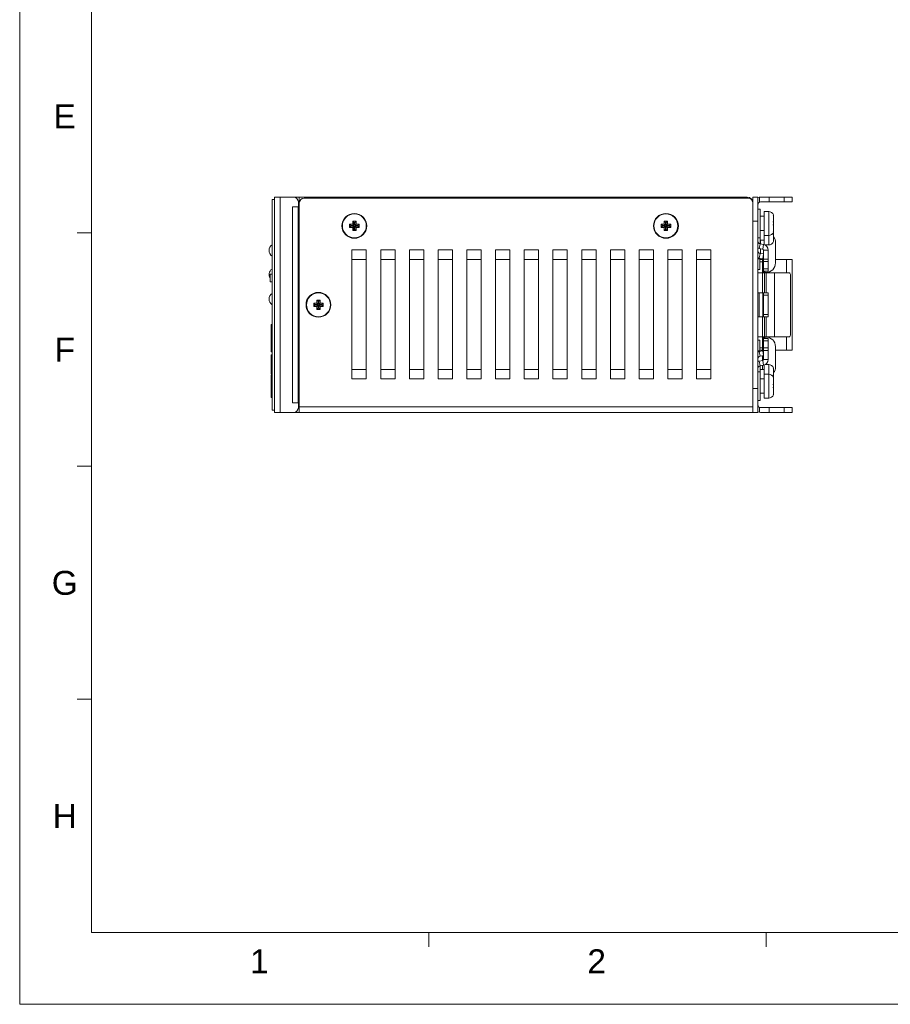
# Model space of a CAD drawing. Extents: x 1967 to 2561, y -57 to 363.
# Tile 1 of 14: x 1967 to 2148, y -57 to 149. Entities that reach past the tile are written whole.
import ezdxf
from ezdxf.enums import TextEntityAlignment as Align

# ---------------------------------------------------------------- set-up
doc = ezdxf.new("R2010")
doc.units = 0
doc.header["$LTSCALE"] = 15.367
doc.header["$MEASUREMENT"] = 0
doc.layers.get('0').update_dxf_attribs({"linetype": 'CONTINUOUS', "lineweight": 5})
doc.layers.add('PANEL-8P_DXF_CONTINUOUS_46', color=7, linetype='CONTINUOUS', lineweight=5)
doc.styles.add('TEXTSTYLE_1', font='arial.ttf')

msp = doc.modelspace()

# ---------------------------------------------------------------- linework, layer by layer
at = {"linetype": 'Continuous', "lineweight": 5}
for p, q in [((1966.511, 363.213), (1966.511, -56.787)), ((1981.511, 348.213), (1981.511, -41.787)), ((1981.511, 104.463), (1978.511, 104.463)), ((1981.511, 55.713), (1978.511, 55.713)), ((1981.511, 6.963), (1978.511, 6.963)), ((1981.511, -41.787), (2545.511, -41.787)), ((2052.011, -41.787), (2052.011, -44.787)), ((2122.511, -41.787), (2122.511, -44.787)), ((1966.511, -56.787), (2560.511, -56.787))]:
    msp.add_line(p, q, dxfattribs=at)
at = {"layer": 'PANEL-8P_DXF_CONTINUOUS_46', "color": 7, "linetype": 'Continuous'}
for p, q in [((2019.238, 67.421), (2019.238, 111.421)), ((2019.738, 111.421), (2019.238, 111.421)), ((2019.738, 66.921), (2019.738, 111.921)), ((2023.738, 111.921), (2019.738, 111.921)), ((2020.938, 66.921), (2020.938, 111.921)), ((2023.738, 111.921), (2118.538, 111.921)), ((2024.938, 110.921), (2024.938, 111.921)), ((2118.738, 111.721), (2025.938, 111.721)), ((2029.938, 111.921), (2029.938, 111.721)), ((2030.438, 111.921), (2030.438, 111.721)), ((2030.938, 111.921), (2030.938, 111.721)), ((2031.358, 111.806), (2031.397, 111.721)), ((2113.618, 111.806), (2113.579, 111.721)), ((2114.038, 111.721), (2114.038, 111.921)), ((2114.538, 111.921), (2114.538, 111.721)), ((2115.038, 111.921), (2115.038, 111.721)), ((2118.538, 111.921), (2118.538, 111.721)), ((2119.738, 111.921), (2120.738, 111.921)), ((2119.738, 110.831), (2119.738, 111.921)), ((2120.738, 66.921), (2120.738, 111.921)), ((2121.122, 111.907), (2121.122, 110.881)), ((2121.338, 111.921), (2127.938, 111.921)), ((2123.091, 111.921), (2123.091, 110.921)), ((2126.238, 110.921), (2126.238, 111.921)), ((2127.938, 111.921), (2127.938, 110.921)), ((2023.538, 109.921), (2023.538, 68.921)), ((2024.738, 109.921), (2023.538, 109.921)), ((2024.726, 68.921), (2024.726, 109.921)), ((2024.738, 108.921), (2024.738, 110.921)), ((2024.938, 110.921), (2024.738, 110.921)), ((2024.938, 110.721), (2024.938, 66.921)), ((2119.738, 66.921), (2119.738, 110.721)), ((2121.238, 109.421), (2120.738, 109.421)), ((2121.238, 103.421), (2121.238, 109.421)), ((2127.938, 110.921), (2121.338, 110.921)), ((2024.924, 108.921), (2024.738, 108.921)), ((2122.038, 107.921), (2121.238, 107.921)), ((2123.038, 108.921), (2122.038, 108.921)), ((2122.038, 103.921), (2122.038, 108.921)), ((2123.038, 103.921), (2123.038, 108.921)), ((2123.986, 108.215), (2123.994, 108.215)), ((2123.986, 108.215), (2123.991, 108.184)), ((2123.991, 108.184), (2123.99, 108.186)), ((2123.991, 108.184), (2123.991, 108.182)), ((2124.025, 108.007), (2124.025, 108.007)), ((2124.033, 107.945), (2124.025, 108.007)), ((2124.038, 107.839), (2124.037, 107.889)), ((2124.038, 106.912), (2124.038, 107.839)), ((2124.038, 106.912), (2124.038, 107.839)), ((2035.438, 106.271), (2035.438, 105.571)), ((2035.438, 106.271), (2035.706, 106.003)), ((2036.088, 106.271), (2035.438, 106.271)), ((2035.438, 105.571), (2035.706, 105.839)), ((2035.438, 105.571), (2036.088, 105.571)), ((2035.706, 106.003), (2035.706, 105.839)), ((2036.356, 106.003), (2035.706, 106.003)), ((2035.706, 105.839), (2036.356, 105.839)), ((2036.088, 106.921), (2036.088, 106.271)), ((2036.088, 106.921), (2036.356, 106.653)), ((2036.788, 106.921), (2036.088, 106.921)), ((2036.088, 106.271), (2036.356, 106.003)), ((2036.088, 105.571), (2036.356, 105.839)), ((2036.088, 105.571), (2036.088, 104.921)), ((2036.088, 104.921), (2036.356, 105.189)), ((2036.356, 106.653), (2036.356, 106.003)), ((2036.52, 106.653), (2036.356, 106.653)), ((2036.356, 105.839), (2036.356, 105.189)), ((2036.356, 105.189), (2036.52, 105.189)), ((2036.788, 106.921), (2036.52, 106.653)), ((2036.52, 106.003), (2036.52, 106.653)), ((2036.788, 106.271), (2036.52, 106.003)), ((2037.17, 106.003), (2036.52, 106.003)), ((2036.52, 105.189), (2036.52, 105.839)), ((2036.788, 105.571), (2036.52, 105.839)), ((2036.52, 105.839), (2037.17, 105.839)), ((2036.788, 104.921), (2036.52, 105.189)), ((2036.788, 106.271), (2036.788, 106.921)), ((2037.438, 106.271), (2036.788, 106.271)), ((2036.788, 104.921), (2036.788, 105.571)), ((2036.788, 105.571), (2037.438, 105.571)), ((2037.438, 106.271), (2037.17, 106.003)), ((2037.17, 105.839), (2037.17, 106.003)), ((2037.438, 105.571), (2037.17, 105.839)), ((2037.438, 105.571), (2037.438, 106.271)), ((2101.188, 106.271), (2100.538, 106.271)), ((2100.538, 106.271), (2100.538, 105.571)), ((2100.538, 106.271), (2100.806, 106.003)), ((2100.538, 105.571), (2100.806, 105.839)), ((2100.538, 105.571), (2101.188, 105.571)), ((2101.456, 106.003), (2100.806, 106.003)), ((2100.806, 106.003), (2100.806, 105.839)), ((2100.806, 105.839), (2101.456, 105.839)), ((2101.888, 106.921), (2101.188, 106.921)), ((2101.188, 106.921), (2101.188, 106.271)), ((2101.188, 106.921), (2101.456, 106.653)), ((2101.188, 106.271), (2101.456, 106.003)), ((2101.188, 105.571), (2101.456, 105.839)), ((2101.188, 105.571), (2101.188, 104.921)), ((2101.188, 104.921), (2101.456, 105.189)), ((2101.62, 106.653), (2101.456, 106.653)), ((2101.456, 106.653), (2101.456, 106.003)), ((2101.456, 105.839), (2101.456, 105.189)), ((2101.456, 105.189), (2101.62, 105.189)), ((2101.888, 106.921), (2101.62, 106.653)), ((2101.62, 106.003), (2101.62, 106.653)), ((2101.888, 106.271), (2101.62, 106.003)), ((2102.27, 106.003), (2101.62, 106.003)), ((2101.62, 105.839), (2102.27, 105.839)), ((2101.62, 105.189), (2101.62, 105.839)), ((2101.888, 105.571), (2101.62, 105.839)), ((2101.888, 104.921), (2101.62, 105.189)), ((2101.888, 106.271), (2101.888, 106.921)), ((2102.538, 106.271), (2101.888, 106.271)), ((2101.888, 105.571), (2102.538, 105.571)), ((2101.888, 104.921), (2101.888, 105.571)), ((2102.538, 106.271), (2102.27, 106.003)), ((2102.27, 105.839), (2102.27, 106.003)), ((2102.538, 105.571), (2102.27, 105.839)), ((2102.538, 105.571), (2102.538, 106.271)), ((2119.738, 106.921), (2120.738, 106.921)), ((2123.986, 106.717), (2123.991, 106.717)), ((2123.986, 106.125), (2123.991, 106.126)), ((2123.989, 106.815), (2123.995, 106.857)), ((2123.991, 106.768), (2123.993, 106.798)), ((2123.991, 106.733), (2123.991, 106.768)), ((2123.991, 106.717), (2123.991, 106.733)), ((2123.998, 106.525), (2123.991, 106.717)), ((2123.991, 106.108), (2123.998, 106.317)), ((2123.991, 106.072), (2123.991, 106.109)), ((2123.993, 106.042), (2123.991, 106.073)), ((2123.993, 106.798), (2123.996, 106.823)), ((2123.995, 106.163), (2123.993, 106.172)), ((2124.008, 106.101), (2123.993, 106.169)), ((2123.997, 106.152), (2123.995, 106.163)), ((2124.005, 106.113), (2123.997, 106.152)), ((2123.998, 106.316), (2123.998, 106.526)), ((2124.02, 105.964), (2124.001, 105.997)), ((2124.025, 105.927), (2124.02, 105.964)), ((2124.025, 106.007), (2124.025, 106.007)), ((2124.03, 105.968), (2124.025, 106.007)), ((2124.03, 105.969), (2124.025, 106.007)), ((2124.038, 105.004), (2124.038, 105.93)), ((2124.038, 105.004), (2124.038, 105.93)), ((2124.038, 104.912), (2124.038, 105.004)), ((2124.038, 104.912), (2124.038, 105.004)), ((2036.088, 104.921), (2036.788, 104.921)), ((2101.188, 104.921), (2101.888, 104.921)), ((2121.238, 103.421), (2120.738, 103.421)), ((2122.038, 104.921), (2121.238, 104.921)), ((2121.238, 102.173), (2121.238, 103.421)), ((2122.038, 102.921), (2121.238, 102.921)), ((2121.338, 102.173), (2121.338, 102.921)), ((2123.038, 103.921), (2122.038, 103.921)), ((2122.038, 102.018), (2122.038, 103.921)), ((2123.038, 101.921), (2123.038, 103.921)), ((2123.994, 104.627), (2123.986, 104.627)), ((2123.986, 104.125), (2123.991, 104.126)), ((2123.99, 104.658), (2123.99, 104.657)), ((2123.991, 104.108), (2123.998, 104.317)), ((2123.991, 104.072), (2123.991, 104.109)), ((2123.993, 104.042), (2123.991, 104.073)), ((2123.993, 104.67), (2123.995, 104.681)), ((2123.998, 104.525), (2123.994, 104.627)), ((2123.995, 104.68), (2123.998, 104.694)), ((2123.997, 104.692), (2124.005, 104.73)), ((2123.998, 104.316), (2123.998, 104.526)), ((2124.02, 103.964), (2124.001, 103.997)), ((2124.005, 104.726), (2124.01, 104.753)), ((2124.025, 103.927), (2124.02, 103.964)), ((2124.025, 104.836), (2124.033, 104.898)), ((2124.025, 104.836), (2124.025, 104.836)), ((2124.033, 104.898), (2124.037, 104.954)), ((2124.033, 102.898), (2124.037, 102.954)), ((2124.038, 103.004), (2124.038, 103.93)), ((2124.038, 103.004), (2124.038, 103.93)), ((2035.938, 73.921), (2035.938, 100.921)), ((2038.938, 100.921), (2035.938, 100.921)), ((2038.938, 73.921), (2038.938, 100.921)), ((2041.938, 73.921), (2041.938, 100.921)), ((2044.938, 100.921), (2041.938, 100.921)), ((2044.938, 73.921), (2044.938, 100.921)), ((2047.938, 73.921), (2047.938, 100.921)), ((2050.938, 100.921), (2047.938, 100.921)), ((2050.938, 73.921), (2050.938, 100.921)), ((2053.938, 73.921), (2053.938, 100.921)), ((2056.938, 100.921), (2053.938, 100.921)), ((2056.938, 73.921), (2056.938, 100.921)), ((2059.938, 73.921), (2059.938, 100.921)), ((2062.938, 100.921), (2059.938, 100.921)), ((2062.938, 73.921), (2062.938, 100.921)), ((2065.938, 73.921), (2065.938, 100.921)), ((2068.938, 100.921), (2065.938, 100.921)), ((2068.938, 73.921), (2068.938, 100.921)), ((2071.938, 73.921), (2071.938, 100.921)), ((2074.938, 100.921), (2071.938, 100.921)), ((2074.938, 73.921), (2074.938, 100.921)), ((2077.938, 73.921), (2077.938, 100.921)), ((2080.938, 100.921), (2077.938, 100.921)), ((2080.938, 73.921), (2080.938, 100.921)), ((2083.938, 73.921), (2083.938, 100.921)), ((2086.938, 100.921), (2083.938, 100.921)), ((2086.938, 73.921), (2086.938, 100.921)), ((2092.938, 100.921), (2089.938, 100.921)), ((2089.938, 73.921), (2089.938, 100.921)), ((2092.938, 73.921), (2092.938, 100.921)), ((2098.938, 100.921), (2095.938, 100.921)), ((2095.938, 73.921), (2095.938, 100.921)), ((2098.938, 73.921), (2098.938, 100.921)), ((2104.938, 100.921), (2101.938, 100.921)), ((2101.938, 73.921), (2101.938, 100.921)), ((2104.938, 73.921), (2104.938, 100.921)), ((2110.938, 100.921), (2107.938, 100.921)), ((2107.938, 73.921), (2107.938, 100.921)), ((2110.938, 73.921), (2110.938, 100.921)), ((2120.738, 102.312), (2120.859, 102.403)), ((2121.06, 101.188), (2121.234, 102.173)), ((2121.06, 101.188), (2121.775, 101.062)), ((2121.234, 102.173), (2121.949, 102.047)), ((2121.338, 100.173), (2121.338, 101.139)), ((2121.949, 102.047), (2121.775, 101.062)), ((2122.941, 100.865), (2121.941, 100.865)), ((2121.941, 96.449), (2121.941, 100.865)), ((2123.038, 101.921), (2122.3, 101.921)), ((2122.941, 96.449), (2122.941, 100.865)), ((2123.994, 102.627), (2123.986, 102.627)), ((2123.99, 102.658), (2123.99, 102.657)), ((2123.993, 102.67), (2123.995, 102.681)), ((2123.995, 102.68), (2123.998, 102.694)), ((2123.997, 102.692), (2124.005, 102.73)), ((2124.005, 102.726), (2124.01, 102.753)), ((2124.025, 102.836), (2124.033, 102.898)), ((2124.025, 102.836), (2124.025, 102.836)), ((2124.438, 102.421), (2124.438, 98.171)), ((2038.938, 98.921), (2035.938, 98.921)), ((2044.938, 98.921), (2041.938, 98.921)), ((2050.938, 98.921), (2047.938, 98.921)), ((2056.938, 98.921), (2053.938, 98.921)), ((2062.938, 98.921), (2059.938, 98.921)), ((2068.938, 98.921), (2065.938, 98.921)), ((2074.938, 98.921), (2071.938, 98.921)), ((2080.938, 98.921), (2077.938, 98.921)), ((2086.938, 98.921), (2083.938, 98.921)), ((2092.938, 98.921), (2089.938, 98.921)), ((2098.938, 98.921), (2095.938, 98.921)), ((2104.938, 98.921), (2101.938, 98.921)), ((2110.938, 98.921), (2107.938, 98.921)), ((2120.738, 100.312), (2120.859, 100.403)), ((2120.738, 99.021), (2121.138, 99.021)), ((2121.06, 99.171), (2120.784, 99.171)), ((2121.06, 99.188), (2121.234, 100.173)), ((2121.06, 99.188), (2121.775, 99.062)), ((2121.138, 99.021), (2121.138, 96.821)), ((2121.138, 98.921), (2121.738, 98.921)), ((2121.234, 100.173), (2121.949, 100.047)), ((2121.738, 98.921), (2121.738, 96.121)), ((2121.938, 98.921), (2121.745, 98.921)), ((2121.941, 100), (2121.775, 99.062)), ((2121.941, 98.949), (2122.941, 98.949)), ((2127.938, 98.921), (2124.438, 98.921)), ((2126.738, 96.121), (2126.738, 98.921)), ((2127.938, 98.921), (2127.938, 79.921)), ((2120.738, 96.821), (2121.138, 96.821)), ((2121.138, 98.421), (2121.738, 98.421)), ((2121.941, 98.449), (2122.941, 98.449)), ((2121.941, 96.949), (2122.941, 96.949)), ((2018.848, 94.221), (2018.848, 95.821)), ((2018.848, 95.821), (2019.238, 95.821)), ((2120.738, 96.121), (2127.225, 96.121)), ((2121.738, 91.921), (2121.738, 96.121)), ((2121.938, 96.449), (2121.938, 96.121)), ((2121.941, 96.449), (2122.941, 96.449)), ((2122.115, 96.121), (2122.115, 91.921)), ((2122.508, 91.921), (2122.508, 96.121)), ((2124.2, 82.721), (2124.2, 96.121)), ((2127.579, 95.621), (2127.579, 83.221)), ((2018.848, 94.221), (2019.238, 94.221)), ((2120.738, 91.921), (2122.941, 91.921)), ((2121.06, 86.921), (2121.06, 91.921)), ((2121.775, 91.921), (2121.775, 86.921)), ((2121.941, 86.921), (2121.941, 91.921)), ((2121.941, 91.421), (2122.941, 91.421)), ((2122.941, 86.921), (2122.941, 91.921)), ((2027.938, 89.771), (2027.938, 89.071)), ((2027.938, 89.771), (2028.206, 89.503)), ((2028.588, 89.771), (2027.938, 89.771)), ((2027.938, 89.071), (2028.206, 89.339)), ((2027.938, 89.071), (2028.588, 89.071)), ((2028.206, 89.503), (2028.206, 89.339)), ((2028.856, 89.503), (2028.206, 89.503)), ((2028.206, 89.339), (2028.856, 89.339)), ((2028.588, 90.421), (2028.588, 89.771)), ((2028.588, 90.421), (2028.856, 90.153)), ((2029.288, 90.421), (2028.588, 90.421)), ((2028.588, 89.771), (2028.856, 89.503)), ((2028.588, 89.071), (2028.856, 89.339)), ((2028.588, 89.071), (2028.588, 88.421)), ((2028.588, 88.421), (2028.856, 88.689)), ((2028.856, 90.153), (2028.856, 89.503)), ((2029.02, 90.153), (2028.856, 90.153)), ((2028.856, 89.339), (2028.856, 88.689)), ((2028.856, 88.689), (2029.02, 88.689)), ((2029.288, 90.421), (2029.02, 90.153)), ((2029.02, 89.503), (2029.02, 90.153)), ((2029.288, 89.771), (2029.02, 89.503)), ((2029.67, 89.503), (2029.02, 89.503)), ((2029.02, 88.689), (2029.02, 89.339)), ((2029.288, 89.071), (2029.02, 89.339)), ((2029.02, 89.339), (2029.67, 89.339)), ((2029.288, 88.421), (2029.02, 88.689)), ((2029.288, 89.771), (2029.288, 90.421)), ((2029.938, 89.771), (2029.288, 89.771)), ((2029.288, 88.421), (2029.288, 89.071)), ((2029.288, 89.071), (2029.938, 89.071)), ((2029.938, 89.771), (2029.67, 89.503)), ((2029.67, 89.339), (2029.67, 89.503)), ((2029.938, 89.071), (2029.67, 89.339)), ((2029.938, 89.071), (2029.938, 89.771)), ((2028.588, 88.421), (2029.288, 88.421)), ((2120.738, 86.921), (2122.941, 86.921)), ((2121.738, 82.721), (2121.738, 86.921)), ((2121.941, 87.421), (2122.941, 87.421)), ((2122.115, 86.921), (2122.115, 82.721)), ((2122.508, 82.721), (2122.508, 86.921)), ((2019.038, 79.603), (2019.038, 85.297)), ((2019.138, 85.297), (2019.038, 85.297)), ((2019.138, 79.603), (2019.138, 85.297)), ((2019.138, 82.443), (2019.038, 82.443)), ((2120.738, 82.721), (2127.225, 82.721)), ((2121.738, 82.721), (2121.738, 79.921)), ((2121.938, 82.721), (2121.938, 82.394)), ((2121.941, 82.394), (2122.941, 82.394)), ((2121.941, 77.978), (2121.941, 82.394)), ((2122.941, 77.978), (2122.941, 82.394)), ((2126.738, 79.921), (2126.738, 82.721)), ((2120.738, 82.021), (2121.138, 82.021)), ((2121.138, 82.021), (2121.138, 79.821)), ((2121.138, 80.421), (2121.738, 80.421)), ((2121.941, 81.894), (2122.941, 81.894)), ((2121.941, 80.394), (2122.941, 80.394)), ((2124.438, 80.671), (2124.438, 76.421)), ((2019.138, 79.603), (2019.038, 79.603)), ((2019.038, 76.955), (2019.038, 78.947)), ((2019.138, 78.947), (2019.038, 78.947)), ((2019.138, 76.955), (2019.138, 78.947)), ((2120.738, 79.821), (2121.138, 79.821)), ((2120.859, 78.44), (2120.738, 78.531)), ((2121.156, 79.671), (2120.756, 79.671)), ((2121.775, 79.781), (2121.06, 79.655)), ((2121.06, 79.655), (2121.234, 78.67)), ((2121.138, 79.921), (2121.738, 79.921)), ((2121.949, 78.796), (2121.234, 78.67)), ((2121.738, 77.781), (2121.738, 78.759)), ((2121.938, 79.921), (2121.745, 79.921)), ((2121.941, 78.843), (2121.775, 79.781)), ((2121.941, 79.894), (2122.941, 79.894)), ((2124.438, 79.921), (2127.938, 79.921)), ((2019.138, 78.128), (2019.038, 78.128)), ((2019.138, 78.024), (2019.038, 78.024)), ((2019.138, 77.482), (2019.038, 77.482)), ((2019.138, 77.022), (2019.038, 77.022)), ((2019.038, 76.955), (2019.138, 76.955)), ((2019.038, 74.986), (2019.038, 76.839)), ((2019.138, 76.839), (2019.038, 76.839)), ((2019.138, 76.812), (2019.038, 76.812)), ((2019.138, 74.986), (2019.138, 76.839)), ((2120.859, 76.44), (2120.738, 76.531)), ((2121.775, 77.781), (2121.06, 77.655)), ((2121.06, 77.655), (2121.234, 76.67)), ((2121.949, 76.796), (2121.234, 76.67)), ((2121.238, 75.421), (2121.238, 76.67)), ((2121.738, 75.921), (2121.738, 76.759)), ((2121.949, 76.796), (2121.775, 77.781)), ((2122.941, 77.978), (2121.941, 77.978)), ((2122.038, 74.921), (2122.038, 76.825)), ((2123.038, 76.921), (2122.3, 76.921)), ((2123.038, 74.921), (2123.038, 76.921)), ((2123.986, 76.215), (2123.994, 76.215)), ((2123.986, 76.215), (2123.991, 76.184)), ((2123.991, 76.184), (2123.991, 76.182)), ((2019.138, 75.012), (2019.038, 75.012)), ((2019.138, 74.986), (2019.038, 74.986)), ((2019.038, 70.064), (2019.038, 74.787)), ((2019.138, 74.787), (2019.038, 74.787)), ((2019.138, 74.761), (2019.038, 74.761)), ((2019.138, 74.191), (2019.038, 74.191)), ((2019.138, 74.165), (2019.038, 74.165)), ((2019.138, 70.064), (2019.138, 74.787)), ((2035.938, 75.921), (2038.938, 75.921)), ((2041.938, 75.921), (2044.938, 75.921)), ((2047.938, 75.921), (2050.938, 75.921)), ((2053.938, 75.921), (2056.938, 75.921)), ((2059.938, 75.921), (2062.938, 75.921)), ((2065.938, 75.921), (2068.938, 75.921)), ((2071.938, 75.921), (2074.938, 75.921)), ((2077.938, 75.921), (2080.938, 75.921)), ((2083.938, 75.921), (2086.938, 75.921)), ((2089.938, 75.921), (2092.938, 75.921)), ((2095.938, 75.921), (2098.938, 75.921)), ((2101.938, 75.921), (2104.938, 75.921)), ((2107.938, 75.921), (2110.938, 75.921)), ((2121.238, 75.421), (2120.738, 75.421)), ((2122.038, 75.921), (2121.238, 75.921)), ((2121.238, 69.421), (2121.238, 75.421)), ((2123.038, 74.921), (2122.038, 74.921)), ((2122.038, 69.921), (2122.038, 74.921)), ((2123.038, 69.921), (2123.038, 74.921)), ((2123.986, 74.717), (2123.991, 74.717)), ((2123.986, 74.215), (2123.994, 74.215)), ((2123.986, 74.215), (2123.991, 74.184)), ((2123.989, 74.815), (2123.995, 74.857)), ((2123.991, 74.768), (2123.993, 74.798)), ((2123.991, 74.733), (2123.991, 74.768)), ((2123.991, 74.717), (2123.991, 74.733)), ((2123.998, 74.525), (2123.991, 74.717)), ((2123.991, 74.184), (2123.991, 74.182)), ((2123.993, 74.798), (2123.996, 74.823)), ((2123.994, 74.215), (2123.998, 74.317)), ((2123.998, 74.316), (2123.998, 74.526)), ((2124.025, 76.007), (2124.021, 76.03)), ((2124.025, 76.007), (2124.025, 76.007)), ((2124.033, 75.945), (2124.025, 76.007)), ((2124.038, 75.839), (2124.037, 75.889)), ((2124.038, 74.912), (2124.038, 75.839)), ((2124.038, 74.912), (2124.038, 75.839)), ((2019.138, 73.57), (2019.038, 73.57)), ((2019.138, 73.543), (2019.038, 73.543)), ((2035.938, 73.921), (2038.938, 73.921)), ((2041.938, 73.921), (2044.938, 73.921)), ((2047.938, 73.921), (2050.938, 73.921)), ((2053.938, 73.921), (2056.938, 73.921)), ((2059.938, 73.921), (2062.938, 73.921)), ((2065.938, 73.921), (2068.938, 73.921)), ((2071.938, 73.921), (2074.938, 73.921)), ((2077.938, 73.921), (2080.938, 73.921)), ((2083.938, 73.921), (2086.938, 73.921)), ((2089.938, 73.921), (2092.938, 73.921)), ((2095.938, 73.921), (2098.938, 73.921)), ((2101.938, 73.921), (2104.938, 73.921)), ((2107.938, 73.921), (2110.938, 73.921)), ((2122.038, 73.921), (2121.238, 73.921)), ((2123.986, 72.717), (2123.991, 72.717)), ((2123.986, 72.125), (2123.991, 72.126)), ((2123.989, 72.815), (2123.995, 72.857)), ((2123.991, 72.768), (2123.993, 72.798)), ((2123.991, 72.733), (2123.991, 72.768)), ((2123.991, 72.717), (2123.991, 72.733)), ((2123.998, 72.525), (2123.991, 72.717)), ((2123.991, 72.108), (2123.998, 72.317)), ((2123.991, 72.072), (2123.991, 72.109)), ((2123.993, 72.042), (2123.991, 72.073)), ((2123.993, 72.798), (2123.996, 72.823)), ((2123.993, 72.673), (2123.995, 72.685)), ((2123.993, 72.671), (2123.995, 72.68)), ((2123.995, 72.685), (2124.005, 72.728)), ((2123.995, 72.68), (2123.998, 72.694)), ((2123.998, 72.694), (2124.005, 72.73)), ((2123.998, 72.316), (2123.998, 72.526)), ((2124.005, 72.726), (2124.01, 72.753)), ((2124.025, 74.007), (2124.021, 74.03)), ((2124.025, 74.007), (2124.025, 74.007)), ((2124.033, 73.945), (2124.025, 74.007)), ((2124.025, 72.836), (2124.03, 72.875)), ((2124.025, 72.836), (2124.03, 72.874)), ((2124.025, 72.836), (2124.025, 72.836)), ((2124.038, 73.839), (2124.037, 73.889)), ((2124.038, 73.839), (2124.038, 73.93)), ((2124.038, 73.839), (2124.038, 73.93)), ((2124.038, 72.912), (2124.038, 73.839)), ((2124.038, 72.912), (2124.038, 73.839)), ((2019.138, 71.67), (2019.038, 71.67)), ((2019.138, 71.644), (2019.038, 71.644)), ((2019.138, 70.987), (2019.038, 70.987)), ((2019.138, 70.883), (2019.038, 70.883)), ((2019.138, 70.562), (2019.038, 70.562)), ((2019.138, 70.064), (2019.038, 70.064)), ((2119.738, 71.921), (2120.738, 71.921)), ((2122.038, 70.921), (2121.238, 70.921)), ((2123.994, 70.627), (2123.986, 70.627)), ((2123.99, 70.658), (2123.99, 70.657)), ((2123.993, 70.67), (2123.995, 70.681)), ((2123.995, 70.68), (2123.998, 70.694)), ((2123.997, 70.692), (2124.005, 70.73)), ((2124.02, 71.964), (2124.001, 71.997)), ((2124.005, 70.726), (2124.01, 70.753)), ((2124.025, 71.927), (2124.02, 71.964)), ((2124.025, 70.836), (2124.033, 70.898)), ((2124.025, 70.836), (2124.025, 70.836)), ((2124.033, 70.898), (2124.037, 70.954)), ((2124.038, 71.004), (2124.038, 71.93)), ((2124.038, 71.004), (2124.038, 71.93)), ((2024.738, 68.921), (2023.538, 68.921)), ((2024.738, 67.921), (2024.738, 69.921)), ((2024.924, 69.921), (2024.738, 69.921)), ((2024.738, 67.921), (2024.938, 67.921)), ((2024.938, 68.121), (2119.738, 68.121)), ((2121.238, 69.421), (2120.738, 69.421)), ((2121.122, 66.936), (2121.122, 67.962)), ((2121.338, 67.921), (2127.938, 67.921)), ((2123.038, 69.921), (2122.038, 69.921)), ((2123.091, 66.921), (2123.091, 67.921)), ((2126.238, 67.921), (2126.238, 66.921)), ((2127.938, 66.921), (2127.938, 67.921)), ((2019.738, 67.421), (2019.238, 67.421)), ((2023.738, 66.921), (2019.738, 66.921)), ((2023.738, 66.921), (2119.738, 66.921)), ((2119.738, 66.921), (2120.738, 66.921)), ((2127.938, 66.921), (2121.338, 66.921))]:
    msp.add_line(p, q, dxfattribs=at)
for points in [[(2030.938, 111.921), (2031.05, 111.921), (2031.152, 111.916)], [(2031.152, 111.916), (2031.235, 111.9), (2031.303, 111.866), (2031.358, 111.806)], [(2113.825, 111.916), (2113.742, 111.9), (2113.673, 111.866), (2113.618, 111.806)], [(2114.038, 111.921), (2113.926, 111.921), (2113.825, 111.916)], [(2123.992, 108.172), (2123.987, 108.196), (2123.985, 108.211), (2123.986, 108.215)], [(2123.997, 108.152), (2123.994, 108.166), (2123.992, 108.177), (2123.991, 108.184), (2123.99, 108.186)], [(2124.025, 108.007), (2124.017, 108.056), (2124.008, 108.101), (2123.992, 108.172)], [(2124.025, 108.007), (2124.02, 108.038), (2124.015, 108.065), (2124.01, 108.09), (2124.005, 108.113), (2123.997, 108.152)], [(2124.037, 107.889), (2124.032, 107.956), (2124.025, 108.007)], [(2123.986, 106.717), (2123.985, 106.768), (2123.989, 106.815)], [(2123.992, 106.003), (2123.987, 106.04), (2123.985, 106.082), (2123.986, 106.125)], [(2123.986, 106.125), (2123.993, 106.322), (2123.993, 106.52), (2123.986, 106.717)], [(2124.025, 105.927), (2124.017, 105.931), (2124.008, 105.947), (2123.999, 105.971), (2123.992, 106.003)], [(2124, 106), (2123.997, 106.018), (2123.993, 106.042)], [(2123.995, 106.857), (2124.005, 106.889), (2124.015, 106.909), (2124.025, 106.916)], [(2123.996, 106.823), (2124, 106.84), (2124.003, 106.851), (2124.004, 106.853)], [(2124.003, 105.991), (2124.004, 105.99), (2124.003, 105.991), (2124, 106)], [(2124.025, 106.916), (2124.02, 106.879), (2124.001, 106.846)], [(2124.025, 106.007), (2124.02, 106.038), (2124.015, 106.065), (2124.01, 106.09), (2124.005, 106.113)], [(2124.025, 106.007), (2124.017, 106.056), (2124.008, 106.101)], [(2124.025, 106.916), (2124.032, 106.915), (2124.037, 106.914), (2124.038, 106.912)], [(2124.038, 105.93), (2124.037, 105.929), (2124.032, 105.928), (2124.025, 105.927)], [(2124.025, 104.836), (2124.032, 104.885), (2124.037, 104.953), (2124.038, 105.004)], [(2123.986, 104.627), (2123.985, 104.634), (2123.989, 104.654)], [(2123.992, 104.003), (2123.987, 104.04), (2123.985, 104.082), (2123.986, 104.125)], [(2123.986, 104.627), (2123.991, 104.659), (2123.991, 104.661)], [(2123.986, 104.125), (2123.993, 104.322), (2123.993, 104.52), (2123.99, 104.615)], [(2123.989, 104.654), (2123.995, 104.685), (2124.005, 104.728), (2124.015, 104.779), (2124.025, 104.836)], [(2123.99, 104.657), (2123.991, 104.662), (2123.993, 104.67)], [(2124.025, 103.927), (2124.017, 103.931), (2124.008, 103.947), (2123.999, 103.971), (2123.992, 104.003)], [(2124, 104), (2123.997, 104.018), (2123.993, 104.042)], [(2124.003, 103.991), (2124.004, 103.99), (2124.003, 103.991), (2124, 104)], [(2124.009, 104.745), (2124.013, 104.766), (2124.017, 104.788), (2124.021, 104.811), (2124.025, 104.836)], [(2124.01, 104.753), (2124.015, 104.778), (2124.02, 104.805), (2124.021, 104.808)], [(2124.038, 103.93), (2124.037, 103.929), (2124.032, 103.928), (2124.025, 103.927)], [(2124.025, 102.836), (2124.032, 102.885), (2124.037, 102.953), (2124.038, 103.004)], [(2124.034, 104.915), (2124.037, 104.914), (2124.038, 104.912)], [(2123.986, 102.627), (2123.985, 102.634), (2123.989, 102.654)], [(2123.986, 102.627), (2123.991, 102.659), (2123.991, 102.661)], [(2123.989, 102.654), (2123.995, 102.685), (2124.005, 102.728), (2124.015, 102.779), (2124.025, 102.836)], [(2123.99, 102.657), (2123.991, 102.662), (2123.993, 102.67)], [(2124.009, 102.745), (2124.013, 102.766), (2124.017, 102.788), (2124.021, 102.811), (2124.025, 102.836)], [(2124.01, 102.753), (2124.015, 102.778), (2124.02, 102.805), (2124.021, 102.808)], [(2127.579, 95.621), (2127.561, 95.776), (2127.511, 95.915), (2127.433, 96.026), (2127.334, 96.097), (2127.225, 96.121)], [(2120.743, 92.089), (2120.763, 91.996), (2120.802, 91.94)], [(2120.743, 86.754), (2120.763, 86.846), (2120.802, 86.903)], [(2127.225, 82.721), (2127.334, 82.746), (2127.433, 82.817), (2127.511, 82.928), (2127.561, 83.067), (2127.579, 83.221)], [(2123.992, 76.172), (2123.987, 76.196), (2123.985, 76.211), (2123.986, 76.215)], [(2123.997, 76.152), (2123.994, 76.166), (2123.992, 76.177), (2123.991, 76.184), (2123.99, 76.186)], [(2124.025, 76.007), (2124.017, 76.056), (2124.008, 76.101), (2123.992, 76.172)], [(2124.025, 76.007), (2124.02, 76.038), (2124.015, 76.065), (2124.01, 76.09), (2124.005, 76.113), (2123.997, 76.152)], [(2123.986, 74.717), (2123.985, 74.768), (2123.989, 74.815)], [(2123.992, 74.172), (2123.987, 74.196), (2123.985, 74.211), (2123.986, 74.215)], [(2123.99, 74.228), (2123.993, 74.322), (2123.993, 74.52), (2123.986, 74.717)], [(2123.997, 74.152), (2123.994, 74.166), (2123.992, 74.177), (2123.991, 74.184), (2123.99, 74.186)], [(2124.025, 74.007), (2124.017, 74.056), (2124.008, 74.101), (2123.992, 74.172)], [(2123.995, 74.857), (2124.005, 74.889), (2124.015, 74.909), (2124.025, 74.916)], [(2123.996, 74.823), (2124, 74.84), (2124.003, 74.851), (2124.004, 74.853)], [(2124.025, 74.007), (2124.02, 74.038), (2124.015, 74.065), (2124.01, 74.09), (2124.005, 74.113), (2123.997, 74.152)], [(2124.025, 74.916), (2124.02, 74.879), (2124.001, 74.846)], [(2124.037, 75.889), (2124.032, 75.956), (2124.025, 76.007)], [(2124.025, 74.916), (2124.032, 74.915), (2124.037, 74.914), (2124.038, 74.912)], [(2123.986, 72.717), (2123.985, 72.768), (2123.989, 72.815)], [(2123.992, 72.003), (2123.987, 72.04), (2123.985, 72.082), (2123.986, 72.125)], [(2123.986, 72.125), (2123.993, 72.322), (2123.993, 72.52), (2123.986, 72.717)], [(2124, 72), (2123.997, 72.018), (2123.993, 72.042)], [(2123.995, 72.857), (2124.005, 72.889), (2124.015, 72.909), (2124.025, 72.916)], [(2123.996, 72.823), (2124, 72.84), (2124.003, 72.851), (2124.004, 72.853)], [(2124.025, 72.916), (2124.02, 72.879), (2124.001, 72.846)], [(2124.005, 72.728), (2124.015, 72.779), (2124.025, 72.836)], [(2124.009, 72.745), (2124.013, 72.766), (2124.017, 72.788), (2124.021, 72.811), (2124.025, 72.836)], [(2124.01, 72.753), (2124.015, 72.778), (2124.02, 72.805), (2124.021, 72.808)], [(2124.037, 73.889), (2124.032, 73.956), (2124.025, 74.007)], [(2124.025, 72.916), (2124.032, 72.915), (2124.037, 72.914), (2124.038, 72.912)], [(2124.038, 73.93), (2124.037, 73.929), (2124.034, 73.928)], [(2123.986, 70.627), (2123.985, 70.634), (2123.989, 70.654)], [(2123.986, 70.627), (2123.991, 70.659), (2123.991, 70.661)], [(2123.989, 70.654), (2123.995, 70.685), (2124.005, 70.728), (2124.015, 70.779), (2124.025, 70.836)], [(2123.99, 70.657), (2123.991, 70.662), (2123.993, 70.67)], [(2124.025, 71.927), (2124.017, 71.931), (2124.008, 71.947), (2123.999, 71.971), (2123.992, 72.003)], [(2124.003, 71.991), (2124.004, 71.99), (2124.003, 71.991), (2124, 72)], [(2124.009, 70.745), (2124.013, 70.766), (2124.017, 70.788), (2124.021, 70.811), (2124.025, 70.836)], [(2124.01, 70.753), (2124.015, 70.778), (2124.02, 70.805), (2124.021, 70.808)], [(2124.038, 71.93), (2124.037, 71.929), (2124.032, 71.928), (2124.025, 71.927)], [(2124.025, 70.836), (2124.032, 70.885), (2124.037, 70.953), (2124.038, 71.004)]]:
    msp.add_lwpolyline(points, dxfattribs=at)
for centre, radius in [((2036.438, 105.921), 2.6), ((2036.438, 105.921), 2.5), ((2101.538, 105.921), 2.6), ((2101.538, 105.921), 2.5), ((2028.938, 89.421), 2.6), ((2028.938, 89.421), 2.5)]:
    msp.add_circle(centre, radius, dxfattribs=at)
for centre, radius, start, end in [((2023.738, 110.921), 1, 0, 90), ((2025.938, 110.721), 1, 90, 180), ((2118.538, 110.721), 1.2, 0, 90), ((2118.738, 110.721), 1, 0, 90), ((2121.338, 110.321), 1.6, 90, 110.91325), ((2121.338, 110.321), 0.6, 90, 180), ((2123.038, 107.921), 1, 17.09562, 90), ((2123.898, 108.186), 0.1, 346.61681, 17.09562), ((2123.898, 106.186), 0.1, 346.61681, 17.09562), ((2123.938, 106.912), 0.1, 308.04432, 359.99886), ((2123.938, 105.93), 0.1, 360, 51.93661), ((2123.038, 104.921), 1, 270, 342.90438), ((2123.898, 104.657), 0.1, 342.90438, 13.38397), ((2123.938, 103.93), 0.1, 360, 51.93661), ((2123.938, 104.912), 0.1, 337.63719, 359.99886), ((2122.438, 102.421), 2, 0, 36.22492), ((2020.068, 100.781), 1.45, 125.00046, 234.99954), ((2121.338, 102.764), 1.6, 247.86867, 260), ((2121.338, 102.764), 0.6, 180, 260), ((2121.741, 100.865), 0.2, 0, 80), ((2121.741, 100.865), 1.2, 0, 80), ((2123.038, 102.921), 1, 270, 342.90438), ((2123.898, 102.657), 0.1, 342.90438, 13.38397), ((2121.338, 100.764), 1.6, 247.86867, 260), ((2121.338, 100.764), 0.6, 180, 260), ((2121.741, 98.865), 0.2, 0, 80), ((2020.068, 95.701), 1.45, 125.00046, 212.54359), ((2122.438, 98.171), 2, 270, 0), ((2122.438, 96.671), 0.5, 206.82268, 270), ((2020.068, 90.621), 1.45, 125.00046, 234.99954), ((2122.438, 82.171), 0.5, 90, 153.17732), ((2122.438, 80.671), 2, 0, 90), ((2121.338, 78.079), 1.6, 100, 112.13133), ((2121.338, 78.079), 0.6, 100, 180), ((2121.741, 79.978), 0.2, 280, 0), ((2121.338, 76.079), 1.6, 100, 112.13133), ((2121.338, 76.079), 0.6, 100, 180), ((2121.741, 77.978), 0.2, 280, 0), ((2121.741, 77.978), 1.2, 280, 0), ((2123.038, 75.921), 1, 17.09562, 90), ((2123.898, 76.186), 0.1, 346.61681, 17.09562), ((2122.438, 76.421), 2, 323.77508, 0), ((2123.038, 73.921), 1, 17.09562, 90), ((2123.898, 74.186), 0.1, 346.61681, 17.09562), ((2123.938, 74.912), 0.1, 308.04432, 359.99886), ((2123.898, 72.657), 0.1, 342.90438, 13.38397), ((2123.938, 72.912), 0.1, 308.04432, 359.99886), ((2123.938, 73.93), 0.1, 360, 22.36186), ((2123.038, 70.921), 1, 270, 342.90438), ((2123.898, 70.657), 0.1, 342.90438, 13.38397), ((2123.938, 71.93), 0.1, 360, 51.93661), ((2023.738, 67.921), 1, 270, 0), ((2121.338, 68.521), 0.6, 180, 270), ((2121.338, 68.521), 1.6, 249.08675, 270)]:
    msp.add_arc(centre, radius, start, end, dxfattribs=at)

# ---------------------------------------------------------------- texts
at = {"linetype": 'Continuous', "lineweight": 5, "style": 'TEXTSTYLE_1'}
for s, p in [('E', (1975.928, 126.307)), ('F', (1975.928, 77.557)), ('G', (1975.928, 28.807)), ('H', (1975.928, -19.943)), ('2', (2087.074, -50.292)), ('1', (2016.574, -50.292))]:
    msp.add_text(s, height=5, dxfattribs=at).set_placement(p, align=Align.CENTER)

doc.saveas('drawing.dxf')
